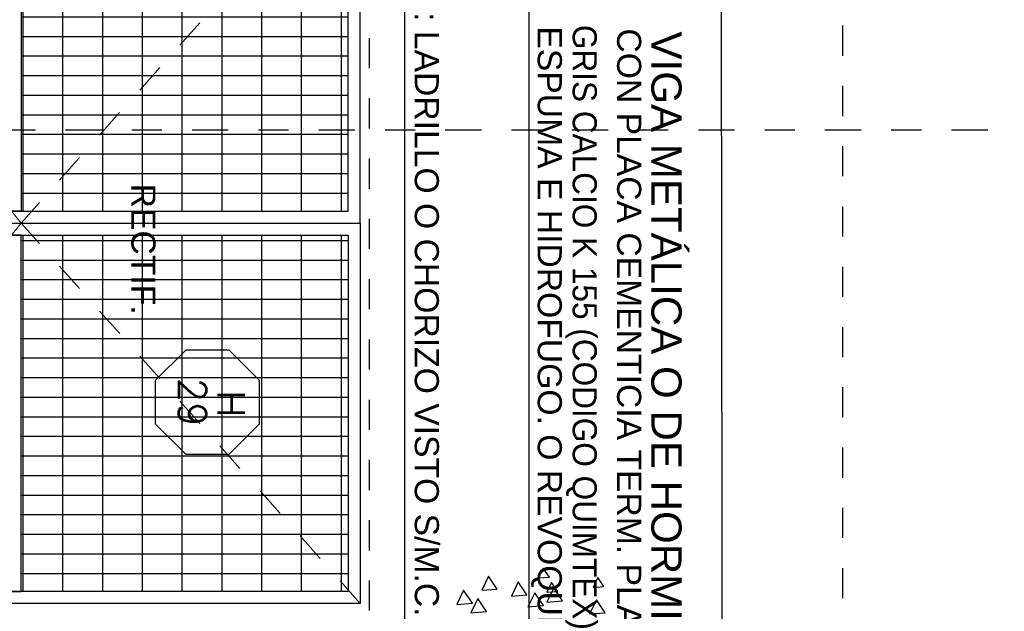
# Model space of a CAD drawing. Header units: millimetres. Extents: x 4617 to 4884, y 1258 to 1784.
# Tile 83 of 256: x 4740.17 to 4743.44, y 1267.03 to 1268.99. Entities that reach past the tile are written whole.
import ezdxf
from ezdxf.enums import TextEntityAlignment as Align

# ---------------------------------------------------------------- set-up
doc = ezdxf.new("R2010")
doc.units = ezdxf.units.MM
doc.header["$LTSCALE"] = 0.4
for name, pattern in [('DASHDOT', [1, 0.5, -0.25, 0, -0.25]), ('DOT', [6.35, 0, -6.35]), ('RAYITAS', [0.375, 0.25, -0.125])]:
    doc.linetypes.add(name, pattern=pattern)
for name, color, linetype in [('00 AC - ABERTURAS ALUMINIO - TIPO', 3, 'Continuous'), ('200', 6, 'Continuous'), ('A HERRERÍA', 4, 'Continuous'), ('A VEGETACIÓN', 253, 'Continuous'), ('LÁMINA', 1, 'Continuous'), ('TXT', 3, 'Continuous'), ('TXT COTA', 3, 'Continuous')]:
    doc.layers.add(name, color=color, linetype=linetype)
doc.layers.add('04 gris', color=252, linetype='Continuous', lineweight=13)
doc.styles.add('arial', font='arial.ttf')
doc.styles.add('ROMANS', font='romans', dxfattribs={"height": 2})
doc.styles.add('SaAS simplex', font='simplex.shx', dxfattribs={"width": 0.8})
doc.dimstyles.new('COTAS 125', dxfattribs={"dimscale": 0.01, "dimtxt": 15, "dimasz": 8, "dimexe": 5, "dimexo": 20, "dimgap": 10, "dimtad": 0, "dimzin": 9, "dimdsep": 46, "dimtxsty": 'SaAS simplex', "dimblk": 'OBLIQUE', "dimcen": 0, "dimclrd": 8, "dimclre": 8, "dimclrt": 256, "dimadec": 1, "dimazin": 0, "dimtfac": 1, "dimtmove": 2, "dimatfit": 3, "dimldrblk": 'OBLIQUE', "dimfxl": 10, "dimlwd": -1, "dimlwe": -1, "dimarcsym": 0})
pattern_1 = [(5e-14, (1.36614, -1.12543), (1e-16, 0.132), [])]
pattern_2 = [(5e-14, (1.36618, -1.30033), (1e-16, 0.132), [])]

# ---------------------------------------------------------------- blocks, each defined once
blk = doc.blocks.new('ARB')
at = {"layer": 'LÁMINA', "color": 254, "elevation": -10}
for points in [[(3288.5428, 1396.11), (3288.5793, 1396.0563), (3288.6076, 1396.1148)], [(3289.0349, 1396.1051), (3289.0714, 1396.0514), (3289.0997, 1396.1099)], [(3288.72, 1396.0608), (3288.7565, 1396.0071), (3288.7847, 1396.0656)], [(3288.7987, 1396.0805), (3288.8352, 1396.0268), (3288.8635, 1396.0853)], [(3289.094, 1396.0707), (3289.1304, 1396.017), (3289.1587, 1396.0754)], [(3288.74, 1396.0215), (3288.7656, 1395.984), (3288.7854, 1396.0249)], [(3288.8676, 1396.0362), (3288.9041, 1395.9825), (3288.9323, 1396.041)], [(3288.5481, 1396.0018), (3288.5737, 1395.9643), (3288.5935, 1396.0052)], [(3288.9906, 1396.0116), (3289.0271, 1395.9579), (3289.0554, 1396.0164)], [(3288.7745, 1395.9625), (3288.8, 1395.9249), (3288.8198, 1395.9658)]]:
    blk.add_lwpolyline(points, close=True, dxfattribs=at)
blk = doc.blocks.new('_Oblique')
at = {"layer": 'TXT COTA', "color": 0, "lineweight": -2}
blk.add_line((-0.5, -0.5), (0.5, 0.5), dxfattribs=at)
blk = doc.blocks.new('Portones grandes')
at = {"layer": 'A HERRERÍA'}
h = blk.add_hatch(dxfattribs=at)
h.set_pattern_fill('_USER', color=254, scale=0.132, angle=90, pattern_type=0)
h.set_pattern_definition(pattern_1)
h.paths.add_polyline_path([(1.2222, -0.04), (0.04, -0.04), (0.04, -1.1254), (1.2222, -1.1254)])
h = blk.add_hatch(dxfattribs=at)
h.set_pattern_fill('_USER', color=254, scale=0.065, angle=180, pattern_type=0)
h.set_pattern_definition([(90, (0.63108, -1.300426), (-0.065, 2e-17), [])])
h.paths.add_polyline_path([(1.2222, -0.04), (0.04, -0.04), (0.04, -1.1254), (1.2222, -1.1254)])
h.paths.add_polyline_path([(0.04, -1.3005), (1.2222, -1.3005), (1.2222, -2.1), (0.04, -2.1)])
h = blk.add_hatch(dxfattribs=at)
h.set_pattern_fill('_USER', color=254, scale=0.132, angle=90, pattern_type=0)
h.set_pattern_definition(pattern_1)
h.paths.add_polyline_path([(1.3022, -0.04), (2.4843, -0.04), (2.4843, -1.1254), (1.3022, -1.1254)])
h = blk.add_hatch(dxfattribs=at)
h.set_pattern_fill('_USER', color=254, scale=0.065, angle=180, pattern_type=0)
h.set_pattern_definition([(90, (1.893237, -1.125426), (-0.065, 2e-17), [])])
h.paths.add_polyline_path([(1.3022, -0.04), (2.4843, -0.04), (2.4843, -1.1254), (1.3022, -1.1254)])
h.paths.add_polyline_path([(2.4843, -1.3005), (1.3022, -1.3005), (1.3022, -2.1), (2.4843, -2.1)])
h = blk.add_hatch(dxfattribs=at)
h.set_pattern_fill('_USER', color=254, scale=0.132, angle=90, pattern_type=0)
h.set_pattern_definition(pattern_2)
h.paths.add_polyline_path([(0.04, -1.3005), (1.2222, -1.3005), (1.2222, -2.1), (0.04, -2.1)])
h = blk.add_hatch(dxfattribs=at)
h.set_pattern_fill('_USER', color=254, scale=0.132, angle=90, pattern_type=0)
h.set_pattern_definition(pattern_2)
h.paths.add_polyline_path([(2.4843, -1.3005), (1.3022, -1.3005), (1.3022, -2.1), (2.4843, -2.1)])
at = {"layer": '04 gris', "linetype": 'RAYITAS', "ltscale": 0.3}
for points in [[(0, 0), (1.2622, -1.1253), (0, -2.14)], [(2.5243, 0), (1.2622, -1.1253), (2.5243, -2.14)]]:
    blk.add_lwpolyline(points, dxfattribs=at)
at = {"layer": 'A HERRERÍA'}
for points in [[(1.2622, 0), (0, 0), (0, -2.14), (1.2622, -2.14)], [(1.2622, 0), (2.5243, 0), (2.5243, -2.14), (1.2622, -2.14)], [(1.2222, -0.04), (0.04, -0.04), (0.04, -2.1), (1.2222, -2.1)], [(1.2222, -0.04), (0.04, -0.04), (0.04, -1.1254), (1.2222, -1.1254)], [(1.3022, -0.04), (2.4843, -0.04), (2.4843, -2.1), (1.3022, -2.1)], [(1.3022, -0.04), (2.4843, -0.04), (2.4843, -1.1254), (1.3022, -1.1254)], [(0.04, -1.3005), (1.2222, -1.3005), (1.2222, -2.1), (0.04, -2.1)], [(2.4843, -1.3005), (1.3022, -1.3005), (1.3022, -2.1), (2.4843, -2.1)]]:
    blk.add_lwpolyline(points, close=True, dxfattribs=at)
at = {"layer": 'A HERRERÍA', "elevation": 0}
for points in [[(1.2222, -1.3003), (0.04, -1.3005), (0.04, -1.1255), (1.2222, -1.1253)], [(1.3022, -1.3003), (2.4843, -1.3005), (2.4843, -1.1255), (1.3022, -1.1253)], [(1.0541, -1.1915), (1.0541, -1.1713), (1.1812, -1.1713), (1.1812, -1.1915)], [(1.4702, -1.1915), (1.4702, -1.1713), (1.3431, -1.1713), (1.3431, -1.1915)]]:
    blk.add_lwpolyline(points, close=True, dxfattribs=at)
at = {"layer": 'A HERRERÍA'}
blk.add_circle((1.1715, -1.2316), 0.00969, dxfattribs=at)
blk = doc.blocks.new('*U575')
at = {"color": 0, "linetype": 'ByBlock', "ltscale": 0.1}
blk.add_lwpolyline([(0, 0.3439), (0.1194, 0.3439), (0.2883, 0.175), (0.2883, -0.0638), (0.1194, -0.2326), (0, -0.2326), (-0.1194, -0.2326), (-0.2883, -0.0638), (-0.2883, 0.175), (-0.1194, 0.3439)], close=True, dxfattribs=at)
at = {"color": 0, "style": 'ROMANS', "width": 1.1}
blk.add_text('H', height=0.15, dxfattribs=at).set_placement((-0.088, 0.112))
at = {"color": 0, "linetype": 'ByBlock', "style": 'ROMANS', "width": 1.05}
blk.add_attdef('NRO', text='', height=0.15, dxfattribs=at).set_placement((0, -0.0271), align=Align.MIDDLE)

msp = doc.modelspace()

# ---------------------------------------------------------------- linework, layer by layer
at = {"layer": '200', "color": 2, "linetype": 'DASHDOT', "ltscale": 0.6}
msp.add_line((4735.7032, 1268.6289, -0.5), (4745.9104, 1268.6289, -0.5), dxfattribs=at)
at = {"layer": 'TXT', "color": 253, "linetype": 'DOT', "ltscale": 0.01}
for p, q in [((4742.9027, 1264.0749), (4742.9027, 1304.1326)), ((4741.3313, 1264.0338), (4741.3313, 1304.0916))]:
    msp.add_line(p, q, dxfattribs=at)

# ---------------------------------------------------------------- block references
at = {"xscale": -1, "rotation": 269.9999999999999}
msp.add_blockref('Portones grandes', (4741.3013, 1267.0576), dxfattribs=at)
at = {"layer": '00 AC - ABERTURAS ALUMINIO - TIPO'}
ref = msp.add_blockref('*U575', (4740.7606, 1267.7256), dxfattribs=dict(at, xscale=-0.6, yscale=0.6, zscale=0.6, rotation=269.999999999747))
ref.add_attrib('NRO', '29', dxfattribs={"layer": '0', "color": 0, "linetype": 'ByBlock', "height": 0.09, "rotation": 270, "style": 'ROMANS', "width": 1.05}).set_placement((4740.7443, 1267.7256), align=Align.MIDDLE)
at = {"layer": 'A VEGETACIÓN', "color": 254, "xscale": 0.8, "yscale": 0.8, "zscale": 0.8, "rotation": 180}
msp.add_blockref('ARB', (7372.9483, 2383.9148, -14.0456), dxfattribs=at)

# ---------------------------------------------------------------- texts
at = {"layer": 'TXT', "style": 'arial'}
for s, height, p in [('TERMINACIÓN: LADRILLO O CHORIZO VISTO S/M.C.P.', 0.08, (4741.482, 1269.802)), ('ESPUMA E HIDROFUGO. O REVOQUE TERMO AISLANTE', 0.08, (4741.89, 1268.9725)), ('GRIS CALCIO K 155 (CODIGO QUIMTEX) ', 0.08, (4742.006, 1268.9778)), ('CON PLACA CEMENTICIA TERM. PLASTICA TEXTURADA', 0.08, (4742.1534, 1268.9657)), ('VIGA METÁLICA O DE HORMIGÓN ARMADO', 0.1, (4742.2672, 1268.9555)), ('RECTIF.', 0.08, (4740.5416, 1268.4506))]:
    msp.add_text(s, height=height, rotation=270, dxfattribs=at).set_placement(p)

# ---------------------------------------------------------------- leaders
at = {"layer": 'TXT'}
for points in [[(4741.4479, 1270.0471), (4741.4479, 1268.4307), (4741.4479, 1266.6233)], [(4741.8604, 1270.0355), (4741.8604, 1269.3554), (4741.8604, 1265.8164)], [(4742.4978, 1269.5119), (4742.5004, 1267.2331), (4742.5004, 1262.8678)]]:
    msp.add_leader(points, dimstyle='COTAS 125', override={"dimtxt": 5, "dimasz": 6, "dimldrblk": 'DotSmall'}, dxfattribs=at)

doc.saveas('drawing.dxf')
